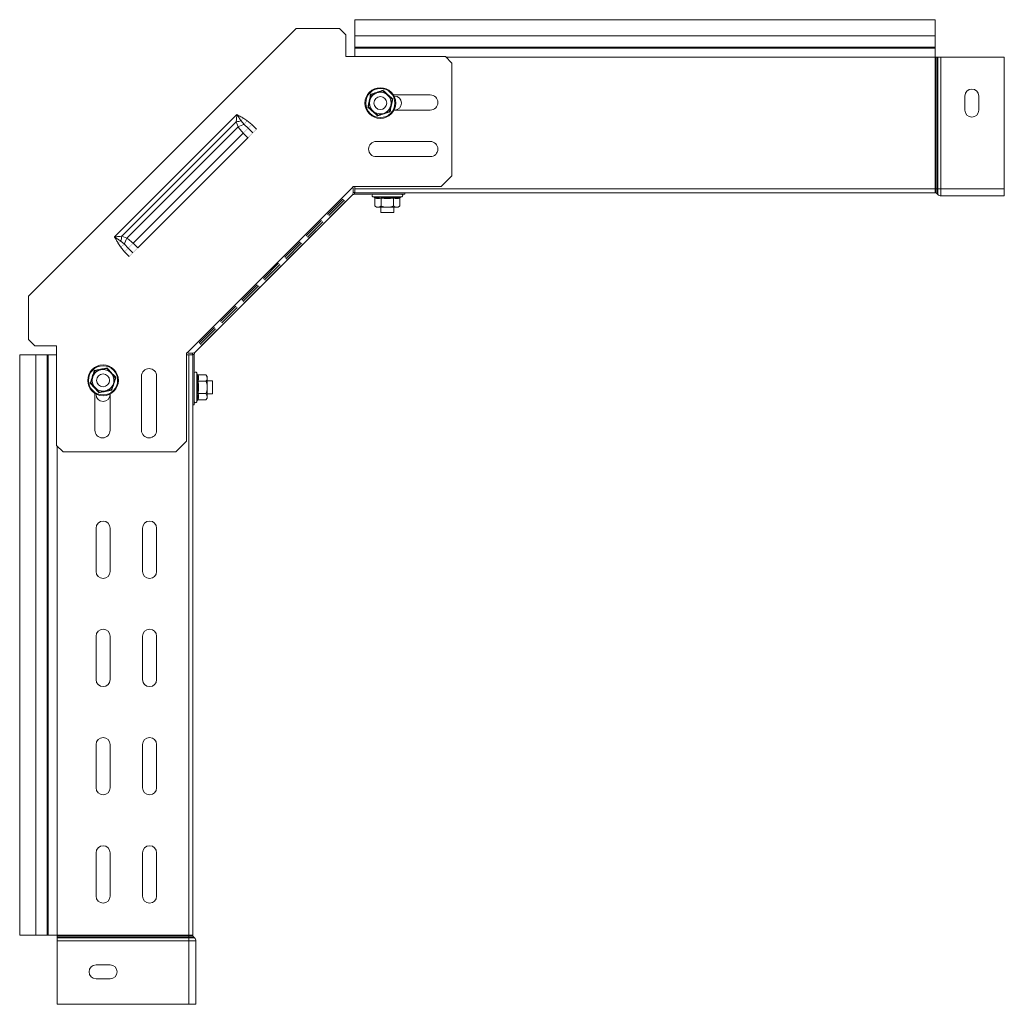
# Model space of a CAD drawing. Header units: millimetres. Extents: x 428 to 1137, y -1268 to 1088.
# Tile 4 of 14: x 428 to 883, y -593 to -138. Entities that reach past the tile are written whole.
import ezdxf

# ---------------------------------------------------------------- set-up
doc = ezdxf.new("R2010")
doc.units = ezdxf.units.MM
doc.linetypes.add('K5LT32768', pattern=[0])
doc.linetypes.add('K5LT32769', pattern=[0])

msp = doc.modelspace()

# ---------------------------------------------------------------- linework, layer by layer
at = {"color": 7, "linetype": 'K5LT32768', "lineweight": 15}
for p, q in [((851.1, -137.92), (583.1, -137.92)), ((583.1, -137.92), (583.1, -145.37)), ((851.1, -137.92), (851.1, -145.37)), ((432.28, -265.61), (555.94, -141.95)), ((555.94, -141.95), (575.94, -141.95)), ((578.94, -144.95), (575.94, -141.95)), ((578.94, -144.95), (578.94, -154.95)), ((851.1, -145.37), (583.1, -145.37)), ((583.1, -145.37), (583.1, -150.68)), ((851.1, -145.37), (851.1, -150.68)), ((583.1, -150.68), (583.1, -151.04)), ((851.1, -150.68), (583.1, -150.68)), ((583.1, -151.04), (583.1, -154.95)), ((851.1, -151.04), (583.1, -151.04)), ((851.1, -150.68), (851.1, -151.04)), ((851.1, -151.04), (851.1, -155.18)), ((578.94, -154.95), (624.94, -154.95)), ((627.94, -157.95), (624.94, -154.95)), ((627.94, -157.95), (627.94, -209.99)), ((851.1, -155.18), (851.1, -216.12)), ((851.1, -155.18), (851.3, -155.18)), ((851.3, -155.18), (851.3, -216.12)), ((851.3, -155.18), (851.97, -155.18)), ((851.97, -155.18), (851.97, -216.12)), ((851.97, -155.18), (852.44, -155.18)), ((852.44, -155.18), (852.44, -216.12)), ((852.44, -155.18), (853.77, -155.18)), ((853.77, -155.18), (853.77, -216.12)), ((853.77, -155.18), (883.1, -155.18)), ((883.1, -155.18), (883.1, -216.12)), ((589.96, -175.4), (590.56, -172.58)), ((590.56, -172.58), (590.34, -172.38)), ((596.04, -170.78), (593.3, -171.68)), ((596.04, -170.78), (596.1, -170.5)), ((596.04, -170.78), (598.19, -172.71)), ((598.31, -172.68), (598.16, -172.68)), ((598.19, -172.71), (600.34, -174.64)), ((617.94, -172.68), (600.88, -172.68)), ((589.36, -178.22), (589.96, -175.4)), ((600.34, -174.64), (599.74, -177.47)), ((600.34, -174.64), (600.62, -174.55)), ((601.16, -173.18), (601.35, -173.18)), ((864.85, -179.69), (864.85, -173.19)), ((871.35, -173.19), (871.35, -179.69)), ((472.04, -238.28), (528.61, -181.72)), ((589.08, -178.31), (589.36, -178.22)), ((591.51, -180.15), (589.36, -178.22)), ((593.66, -182.08), (591.51, -180.15)), ((596.4, -181.19), (593.66, -182.08)), ((599.15, -180.29), (596.4, -181.19)), ((599.74, -177.47), (599.15, -180.29)), ((599.36, -180.49), (599.15, -180.29)), ((601.16, -179.68), (617.94, -179.68)), ((475.49, -237.96), (528.29, -185.16)), ((529.12, -187.48), (528.29, -185.16)), ((532.01, -186.35), (530.55, -184.67)), ((531.3, -183.27), (533.24, -184.45)), ((533.75, -188.04), (532.01, -186.35)), ((533.24, -184.45), (535.49, -186.3)), ((535.49, -186.3), (537.68, -188.49)), ((593.6, -182.37), (593.66, -182.08)), ((477.8, -238.79), (529.12, -187.48)), ((480.61, -241.19), (531.52, -190.28)), ((533.71, -192.47), (531.52, -190.28)), ((535.94, -190.23), (533.75, -188.04)), ((482.8, -243.38), (533.71, -192.47)), ((617.94, -194.18), (592.94, -194.18)), ((592.94, -201.18), (617.94, -201.18)), ((627.94, -209.99), (622.94, -214.99)), ((582.21, -215.22), (505.55, -291.89)), ((622.94, -214.99), (582.21, -214.99)), ((582.21, -214.99), (582.21, -215.22)), ((582.27, -217.8), (582.87, -217.68)), ((582.87, -218.58), (582.87, -217.68)), ((582.87, -217.68), (583.1, -217.68)), ((583.1, -214.99), (583.1, -216.12)), ((583.1, -216.12), (583.1, -217.92)), ((851.1, -216.12), (583.1, -216.12)), ((851.1, -217.92), (583.1, -217.92)), ((606.1, -217.92), (606.1, -218.58)), ((851.1, -216.12), (851.3, -216.12)), ((851.1, -216.12), (851.1, -217.92)), ((851.1, -217.92), (851.3, -217.92)), ((851.3, -216.12), (851.97, -216.12)), ((851.3, -216.12), (851.3, -217.92)), ((851.97, -216.12), (852.44, -216.12)), ((851.97, -216.12), (851.97, -218.21)), ((851.97, -218.21), (852.44, -218.73)), ((852.44, -216.12), (853.77, -216.12)), ((852.44, -216.12), (852.44, -218.73)), ((853.77, -216.12), (883.1, -216.12)), ((853.77, -216.12), (853.77, -219.32)), ((883.1, -216.12), (883.1, -219.32)), ((581.75, -219.08), (509.41, -291.42)), ((577.57, -220.78), (570.5, -227.85)), ((571.07, -228.41), (578.14, -221.34)), ((571.68, -229.02), (578.75, -221.95)), ((581.75, -219.08), (581.81, -219.02)), ((582.87, -218.58), (606.1, -218.58)), ((591.37, -219.68), (592.03, -219.92)), ((592.33, -220.3), (592.33, -223.98)), ((595.21, -220.3), (595.21, -223.98)), ((600.99, -220.3), (600.99, -223.98)), ((603.87, -220.3), (603.87, -223.98)), ((604.17, -219.92), (604.83, -219.68)), ((853.77, -219.32), (883.1, -219.32)), ((592.33, -223.98), (593.1, -224.58)), ((593.1, -224.58), (593.77, -224.58)), ((598.1, -224.58), (593.77, -224.58)), ((595.1, -224.58), (595.1, -227.02)), ((595.1, -227.02), (601.1, -227.02)), ((598.1, -224.58), (602.43, -224.58)), ((601.1, -227.02), (601.1, -224.58)), ((602.43, -224.58), (603.1, -224.58)), ((603.1, -224.58), (603.87, -223.98)), ((567.67, -230.68), (560.6, -237.75)), ((561.17, -238.31), (568.24, -231.24)), ((561.78, -238.92), (568.85, -231.85)), ((474.78, -242.91), (473.6, -240.98)), ((475, -240.22), (476.67, -241.68)), ((475.49, -237.96), (477.8, -238.79)), ((557.77, -240.57), (550.7, -247.65)), ((476.63, -245.16), (474.78, -242.91)), ((478.82, -247.35), (476.63, -245.16)), ((476.67, -241.68), (478.37, -243.42)), ((478.37, -243.42), (480.56, -245.61)), ((480.61, -241.19), (482.8, -243.38)), ((551.27, -248.21), (558.34, -241.14)), ((551.88, -248.82), (558.95, -241.75)), ((547.87, -250.47), (540.8, -257.55)), ((541.37, -258.11), (548.44, -251.04)), ((541.98, -258.72), (549.05, -251.65)), ((537.97, -260.37), (530.9, -267.44)), ((531.47, -268.01), (538.54, -260.94)), ((532.08, -268.62), (539.15, -261.55)), ((432.28, -285.61), (432.28, -265.61)), ((528.07, -270.27), (521, -277.34)), ((521.57, -277.91), (528.64, -270.84)), ((522.18, -278.52), (529.25, -271.45)), ((518.17, -280.17), (511.1, -287.24)), ((511.67, -287.81), (518.74, -280.74)), ((512.28, -288.42), (519.35, -281.35)), ((432.28, -285.61), (435.28, -288.61)), ((445.28, -288.61), (435.28, -288.61)), ((445.28, -334.61), (445.28, -288.61)), ((428.25, -292.77), (428.25, -560.77)), ((435.7, -292.77), (428.25, -292.77)), ((435.7, -560.77), (435.7, -292.77)), ((441.01, -292.77), (435.7, -292.77)), ((441.37, -292.77), (441.01, -292.77)), ((441.01, -560.77), (441.01, -292.77)), ((445.28, -292.77), (441.37, -292.77)), ((441.37, -560.77), (441.37, -292.77)), ((505.55, -291.89), (505.32, -291.89)), ((505.32, -291.89), (505.32, -332.61)), ((506.45, -292.77), (505.32, -292.77)), ((506.45, -560.77), (506.45, -292.77)), ((508.25, -292.77), (506.45, -292.77)), ((508.01, -292.54), (508.13, -291.95)), ((508.91, -292.54), (508.01, -292.54)), ((508.01, -292.77), (508.01, -292.54)), ((508.25, -560.77), (508.25, -292.77)), ((508.91, -315.77), (508.91, -292.54)), ((509.35, -291.48), (509.41, -291.42)), ((462.9, -300.23), (465.73, -299.63)), ((465.73, -299.63), (468.55, -299.03)), ((468.64, -298.76), (468.55, -299.03)), ((468.55, -299.03), (470.48, -301.18)), ((461.11, -305.72), (462.01, -302.97)), ((462.01, -302.97), (462.9, -300.23)), ((470.48, -301.18), (472.41, -303.33)), ((471.51, -306.07), (472.41, -303.33)), ((472.41, -303.33), (472.7, -303.27)), ((484.51, -302.61), (484.51, -327.61)), ((491.51, -327.61), (491.51, -302.61)), ((510.25, -301.71), (510.01, -301.05)), ((510.63, -302), (514.31, -302)), ((514.91, -302.77), (514.31, -302)), ((514.91, -303.44), (514.91, -302.77)), ((514.91, -307.77), (514.91, -303.44)), ((460.83, -305.78), (461.11, -305.72)), ((463.04, -307.86), (461.11, -305.72)), ((463.01, -307.83), (463.01, -307.98)), ((464.97, -310.01), (463.04, -307.86)), ((470.62, -308.82), (467.79, -309.41)), ((470.62, -308.82), (471.51, -306.07)), ((470.62, -308.82), (470.81, -309.04)), ((510.63, -304.89), (514.31, -304.89)), ((517.35, -304.77), (514.91, -304.77)), ((514.91, -312.1), (514.91, -307.77)), ((517.35, -310.77), (517.35, -304.77)), ((463.01, -310.55), (463.01, -327.61)), ((463.51, -311.02), (463.51, -310.84)), ((464.97, -310.01), (464.88, -310.29)), ((467.79, -309.41), (464.97, -310.01)), ((470.01, -327.61), (470.01, -310.84)), ((510.01, -314.5), (510.25, -313.84)), ((510.63, -310.66), (514.31, -310.66)), ((510.63, -313.55), (514.31, -313.55)), ((514.31, -313.55), (514.91, -312.77)), ((514.91, -310.77), (517.35, -310.77)), ((514.91, -312.77), (514.91, -312.1)), ((508.25, -315.77), (508.91, -315.77)), ((445.28, -334.61), (448.28, -337.61)), ((505.32, -332.61), (500.32, -337.61)), ((500.32, -337.61), (448.28, -337.61)), ((463.52, -392.77), (463.52, -372.77)), ((470.02, -372.77), (470.02, -392.77)), ((485.02, -392.77), (485.02, -372.77)), ((491.52, -372.77), (491.52, -392.77)), ((463.52, -442.77), (463.52, -422.77)), ((470.02, -422.77), (470.02, -442.77)), ((485.02, -442.77), (485.02, -422.77)), ((491.52, -422.77), (491.52, -442.77)), ((463.52, -492.77), (463.52, -472.77)), ((470.02, -472.77), (470.02, -492.77)), ((485.02, -492.77), (485.02, -472.77)), ((491.52, -472.77), (491.52, -492.77)), ((463.52, -542.77), (463.52, -522.77)), ((470.02, -522.77), (470.02, -542.77)), ((485.02, -542.77), (485.02, -522.77)), ((491.52, -522.77), (491.52, -542.77)), ((435.7, -560.77), (428.25, -560.77)), ((441.01, -560.77), (435.7, -560.77)), ((441.37, -560.77), (441.01, -560.77)), ((445.51, -560.77), (441.37, -560.77)), ((445.51, -560.77), (445.51, -560.98)), ((506.45, -560.77), (445.51, -560.77)), ((445.51, -560.98), (445.51, -561.64)), ((506.45, -560.98), (445.51, -560.98)), ((445.51, -561.64), (445.51, -562.11)), ((506.45, -561.64), (445.51, -561.64)), ((445.51, -562.11), (445.51, -563.44)), ((506.45, -562.11), (445.51, -562.11)), ((445.51, -563.44), (445.51, -592.77)), ((506.45, -563.44), (445.51, -563.44)), ((506.45, -560.77), (506.45, -560.98)), ((508.25, -560.77), (506.45, -560.77)), ((506.45, -560.98), (506.45, -561.64)), ((508.25, -560.98), (506.45, -560.98)), ((506.45, -561.64), (506.45, -562.11)), ((508.54, -561.64), (506.45, -561.64)), ((506.45, -562.11), (506.45, -563.44)), ((509.06, -562.11), (506.45, -562.11)), ((506.45, -563.44), (506.45, -592.77)), ((509.65, -563.44), (506.45, -563.44)), ((508.25, -560.77), (508.25, -560.98)), ((508.54, -561.64), (509.06, -562.11)), ((509.65, -563.44), (509.65, -592.77)), ((463.52, -574.52), (470.02, -574.52)), ((470.02, -581.02), (463.52, -581.02)), ((506.45, -592.77), (445.51, -592.77)), ((509.65, -592.77), (506.45, -592.77))]:
    msp.add_line(p, q, dxfattribs=at)
at = {"color": 8, "linetype": 'K5LT32769', "lineweight": 15, "true_color": 0x808080}
for p, q in [((851.1, -155.18), (625.17, -155.18)), ((598.1, -219.68), (591.37, -219.68)), ((604.83, -219.68), (598.1, -219.68)), ((510.01, -301.05), (510.01, -314.5)), ((445.51, -560.77), (445.51, -334.84))]:
    msp.add_line(p, q, dxfattribs=at)
at = {"color": 7, "linetype": 'K5LT32768', "const_width": 0.15}
for points in [[(530.55, -184.67), (530.64, -184.5), (530.73, -184.33), (530.83, -184.16), (530.92, -183.99), (531.02, -183.81), (531.11, -183.63), (531.21, -183.45), (531.3, -183.27)], [(532.01, -186.35), (532.14, -186.13), (532.29, -185.91), (532.44, -185.68), (532.59, -185.45), (532.75, -185.2), (532.91, -184.95), (533.08, -184.7), (533.24, -184.45)], [(533.75, -188.04), (533.94, -187.86), (534.14, -187.66), (534.35, -187.45), (534.57, -187.23), (534.79, -187), (535.02, -186.77), (535.26, -186.54), (535.49, -186.3)], [(531.52, -190.28), (531.82, -189.98), (532.12, -189.68), (532.41, -189.38), (532.7, -189.09), (532.98, -188.81), (533.25, -188.54), (533.51, -188.29), (533.75, -188.04)], [(535.94, -190.23), (535.7, -190.48), (535.44, -190.73), (535.17, -191), (534.89, -191.28), (534.6, -191.57), (534.31, -191.87), (534.01, -192.17), (533.71, -192.47)], [(537.68, -188.49), (537.45, -188.73), (537.21, -188.96), (536.98, -189.19), (536.76, -189.42), (536.54, -189.63), (536.33, -189.84), (536.13, -190.04), (535.94, -190.23)], [(578.75, -221.95), (578.68, -221.88), (578.58, -221.78), (578.46, -221.66), (578.31, -221.52), (578.15, -221.36), (577.97, -221.18), (577.78, -220.98), (577.57, -220.78)], [(568.85, -231.85), (568.78, -231.78), (568.68, -231.68), (568.56, -231.56), (568.42, -231.42), (568.25, -231.25), (568.07, -231.07), (567.88, -230.88), (567.67, -230.68)], [(570.5, -227.85), (570.71, -228.05), (570.9, -228.25), (571.08, -228.43), (571.24, -228.59), (571.39, -228.73), (571.51, -228.85), (571.61, -228.95), (571.68, -229.02)], [(473.6, -240.98), (473.78, -240.88), (473.96, -240.78), (474.14, -240.69), (474.31, -240.59), (474.49, -240.5), (474.66, -240.4), (474.83, -240.31), (475, -240.22)], [(558.95, -241.75), (558.88, -241.68), (558.78, -241.58), (558.66, -241.46), (558.52, -241.32), (558.35, -241.15), (558.17, -240.97), (557.98, -240.78), (557.77, -240.57)], [(560.6, -237.75), (560.81, -237.95), (561, -238.15), (561.18, -238.33), (561.34, -238.49), (561.49, -238.63), (561.61, -238.75), (561.71, -238.85), (561.78, -238.92)], [(474.78, -242.91), (475.03, -242.75), (475.28, -242.59), (475.53, -242.42), (475.77, -242.27), (476.01, -242.11), (476.24, -241.96), (476.46, -241.82), (476.67, -241.68)], [(476.63, -245.16), (476.87, -244.93), (477.1, -244.7), (477.33, -244.46), (477.56, -244.24), (477.77, -244.02), (477.98, -243.81), (478.18, -243.61), (478.37, -243.42)], [(478.37, -243.42), (478.61, -243.18), (478.87, -242.92), (479.14, -242.65), (479.42, -242.37), (479.71, -242.09), (480, -241.79), (480.3, -241.49), (480.61, -241.19)], [(480.56, -245.61), (480.37, -245.8), (480.17, -246), (479.96, -246.21), (479.74, -246.43), (479.52, -246.65), (479.29, -246.88), (479.06, -247.12), (478.82, -247.35)], [(482.8, -243.38), (482.49, -243.68), (482.19, -243.98), (481.9, -244.28), (481.61, -244.56), (481.33, -244.84), (481.06, -245.11), (480.8, -245.37), (480.56, -245.61)], [(550.7, -247.65), (550.91, -247.85), (551.1, -248.05), (551.28, -248.23), (551.44, -248.39), (551.59, -248.53), (551.71, -248.65), (551.81, -248.75), (551.88, -248.82)], [(549.05, -251.65), (548.98, -251.58), (548.88, -251.48), (548.76, -251.36), (548.62, -251.22), (548.45, -251.05), (548.27, -250.87), (548.08, -250.68), (547.87, -250.47)], [(540.8, -257.55), (541.01, -257.75), (541.2, -257.94), (541.38, -258.13), (541.55, -258.29), (541.69, -258.43), (541.81, -258.55), (541.91, -258.65), (541.98, -258.72)], [(539.15, -261.55), (539.08, -261.48), (538.98, -261.38), (538.86, -261.26), (538.72, -261.12), (538.55, -260.95), (538.37, -260.77), (538.18, -260.58), (537.97, -260.37)], [(530.9, -267.44), (531.11, -267.65), (531.3, -267.84), (531.48, -268.02), (531.65, -268.19), (531.79, -268.33), (531.91, -268.45), (532.01, -268.55), (532.08, -268.62)], [(529.25, -271.45), (529.18, -271.38), (529.08, -271.28), (528.96, -271.16), (528.82, -271.02), (528.65, -270.85), (528.47, -270.67), (528.28, -270.48), (528.07, -270.27)], [(521, -277.34), (521.21, -277.55), (521.4, -277.74), (521.58, -277.92), (521.75, -278.09), (521.89, -278.23), (522.01, -278.35), (522.11, -278.45), (522.18, -278.52)], [(519.35, -281.35), (519.28, -281.28), (519.18, -281.18), (519.06, -281.06), (518.92, -280.92), (518.75, -280.75), (518.57, -280.57), (518.38, -280.38), (518.17, -280.17)], [(511.1, -287.24), (511.31, -287.45), (511.5, -287.64), (511.68, -287.82), (511.85, -287.99), (511.99, -288.13), (512.11, -288.25), (512.21, -288.35), (512.28, -288.42)]]:
    msp.add_lwpolyline(points, dxfattribs=at)
at = {"color": 7, "linetype": 'K5LT32768', "lineweight": 15}
for centre, radius in [((594.85, -176.43), 7.1), ((594.85, -176.43), 6.73), ((594.85, -176.43), 3), ((466.76, -304.52), 7.1), ((466.76, -304.52), 6.73), ((466.76, -304.52), 3)]:
    msp.add_circle(centre, radius, dxfattribs=at)
for centre, radius, start, end in [((594.85, -176.43), 5, 108.0776, 168.0776), ((594.85, -176.43), 5, 48.0776, 108.0776), ((594.85, -176.43), 5, 348.0776, 48.0776), ((617.94, -176.18), 3.5, 270, 90), ((868.1, -173.19), 3.25, 0, 180), ((594.85, -176.43), 5, 168.0776, 228.0776), ((601.35, -176.43), 3.25, 270, 90), ((594.85, -176.43), 5, 228.0776, 288.0776), ((594.85, -176.43), 5, 288.0776, 348.0776), ((868.1, -179.69), 3.25, 180, 0), ((532.69, -200.02), 15.5, 97.9371, 106.5102), ((535.37, -199.17), 13.26, 104.6926, 118.1076), ((592.94, -197.68), 3.5, 90, 270), ((617.94, -197.68), 3.5, 270, 90), ((851.3, -218.82), 0.9, 42.3141, 90), ((591.57, -219.15), 0.567, 90, 250), ((604.63, -219.15), 0.567, 290, 90), ((853.77, -217.52), 1.8, 222.3141, 270), ((490.35, -242.36), 15.5, 163.4886, 172.064), ((489.5, -245.04), 13.26, 151.8933, 165.3062), ((466.76, -304.52), 5, 101.9224, 161.9224), ((466.76, -304.52), 5, 41.9224, 101.9224), ((488.01, -302.61), 3.5, 0, 180), ((466.76, -304.52), 5, 161.9224, 221.9224), ((466.76, -304.52), 5, 341.9224, 41.9224), ((509.48, -301.24), 0.567, 20, 180), ((466.76, -304.52), 5, 221.9224, 281.9224), ((466.76, -304.52), 5, 281.9224, 341.9224), ((466.76, -311.02), 3.25, 180, 0), ((509.48, -314.31), 0.567, 180, 340), ((466.51, -327.61), 3.5, 180, 0), ((488.01, -327.61), 3.5, 180, 0), ((466.77, -372.77), 3.25, 0, 180), ((488.27, -372.77), 3.25, 0, 180), ((466.77, -392.77), 3.25, 180, 0), ((488.27, -392.77), 3.25, 180, 0), ((466.77, -422.77), 3.25, 0, 180), ((488.27, -422.77), 3.25, 0, 180), ((466.77, -442.77), 3.25, 180, 0), ((488.27, -442.77), 3.25, 180, 0), ((466.77, -472.77), 3.25, 0, 180), ((488.27, -472.77), 3.25, 0, 180), ((466.77, -492.77), 3.25, 180, 0), ((488.27, -492.77), 3.25, 180, 0), ((466.77, -522.77), 3.25, 0, 180), ((488.27, -522.77), 3.25, 0, 180), ((466.77, -542.77), 3.25, 180, 0), ((488.27, -542.77), 3.25, 180, 0), ((509.15, -560.98), 0.9, 180, 227.6859), ((507.85, -563.44), 1.8, 0, 47.6859), ((463.52, -577.77), 3.25, 90, 270), ((470.02, -577.77), 3.25, 270, 90)]:
    msp.add_arc(centre, radius, start, end, dxfattribs=at)
for points, knots in [([(589.08, -178.31), (589.14, -178.08), (589.39, -176.93), (589.82, -174.92), (590.17, -173.18), (590.34, -172.38)], [0, 0, 0, 0, 0.118084, 0.592257, 1, 1, 1, 1]), ([(590.34, -172.38), (590.56, -172.31), (591.69, -171.95), (593.64, -171.32), (595.33, -170.76), (596.1, -170.5)], [0, 0, 0, 0, 0.118083, 0.592259, 1, 1, 1, 1]), ([(593.3, -171.68), (593.16, -171.72), (592.26, -172.02), (591.33, -172.32), (590.59, -172.57), (590.56, -172.58)], [0, 0, 0, 0, 0.148485, 0.965573, 1, 1, 1, 1]), ([(596.1, -170.5), (596.28, -170.66), (597.15, -171.46), (598.67, -172.83), (600, -174.01), (600.62, -174.55)], [0, 0, 0, 0, 0.118083, 0.592259, 1, 1, 1, 1]), ([(600.62, -174.55), (600.57, -174.78), (600.31, -175.94), (599.88, -177.94), (599.53, -179.68), (599.36, -180.49)], [0, 0, 0, 0, 0.118083, 0.592257, 1, 1, 1, 1]), ([(528.29, -185.16), (528.33, -184.6), (528.42, -183.47), (528.55, -182.31), (528.61, -181.72), (528.61, -181.72)], [0, 0, 0, 0, 0.493533, 0.995511, 1, 1, 1, 1]), ([(530.55, -184.67), (530.23, -184.19), (529.59, -183.22), (528.94, -182.22), (528.62, -181.72), (528.61, -181.72)], [0, 0, 0, 0, 0.49422, 0.993964, 1, 1, 1, 1]), ([(528.61, -181.72), (528.62, -181.72), (528.92, -181.9), (529.81, -182.43), (530.71, -182.94), (531.3, -183.27)], [0, 0, 0, 0, 0.006067, 0.338488, 1, 1, 1, 1]), ([(593.6, -182.37), (593.42, -182.21), (592.55, -181.41), (591.03, -180.03), (589.7, -178.86), (589.08, -178.31)], [0, 0, 0, 0, 0.118084, 0.592259, 1, 1, 1, 1]), ([(599.36, -180.49), (599.14, -180.56), (598.01, -180.91), (596.06, -181.54), (594.38, -182.11), (593.6, -182.37)], [0, 0, 0, 0, 0.118083, 0.592259, 1, 1, 1, 1]), ([(531.52, -190.28), (531.2, -189.95), (530.31, -189.05), (529.59, -188.09), (529.12, -187.48)], [0, 0, 0, 0, 0.365225, 1, 1, 1, 1]), ([(582.21, -215.22), (582.26, -215.62), (582.34, -216.43), (582.36, -217.53), (582.21, -218.46), (581.9, -218.88), (581.75, -219.08)], [0, 0, 0, 0, 0.249998, 0.499998, 0.75, 1, 1, 1, 1]), ([(581.81, -219.02), (581.96, -218.9), (582.27, -218.64), (582.67, -218.6), (582.87, -218.58)], [0, 0, 0, 0, 0.500001, 1, 1, 1, 1]), ([(592.03, -219.92), (592.15, -219.96), (592.76, -220.17), (593.79, -220.32), (594.66, -220.05), (595.07, -219.92)], [0, 0, 0, 0, 0.118083, 0.592258, 1, 1, 1, 1]), ([(592.03, -219.92), (592.04, -219.92), (592.08, -219.94), (592.16, -219.98), (592.25, -220.07), (592.31, -220.18), (592.32, -220.26), (592.33, -220.3)], [0, 0, 0, 0, 0.007904, 0.267543, 0.528573, 0.763827, 1, 1, 1, 1]), ([(595.21, -220.3), (594.74, -220.43), (593.78, -220.7), (592.82, -220.43), (592.33, -220.3)], [0, 0, 0, 0, 0.492149, 1, 1, 1, 1]), ([(595.07, -219.92), (595.3, -219.96), (596.49, -220.17), (598.54, -220.32), (600.31, -220.05), (601.13, -219.92)], [0, 0, 0, 0, 0.118083, 0.592259, 1, 1, 1, 1]), ([(595.21, -220.3), (595.21, -220.26), (595.21, -220.18), (595.18, -220.07), (595.13, -219.98), (595.09, -219.94), (595.07, -219.92), (595.07, -219.92)], [0, 0, 0, 0, 0.236172, 0.471419, 0.732458, 0.992083, 1, 1, 1, 1]), ([(600.99, -220.3), (600.04, -220.43), (598.12, -220.7), (596.19, -220.43), (595.21, -220.3)], [0, 0, 0, 0, 0.492148, 1, 1, 1, 1]), ([(600.99, -220.3), (600.99, -220.26), (600.99, -220.18), (601.03, -220.07), (601.07, -219.98), (601.11, -219.94), (601.13, -219.92), (601.13, -219.92)], [0, 0, 0, 0, 0.236173, 0.471422, 0.732456, 0.99209, 1, 1, 1, 1]), ([(603.87, -220.3), (603.4, -220.43), (602.44, -220.7), (601.48, -220.43), (600.99, -220.3)], [0, 0, 0, 0, 0.492149, 1, 1, 1, 1]), ([(601.13, -219.92), (601.25, -219.96), (601.83, -220.17), (602.85, -220.32), (603.75, -220.05), (604.17, -219.92)], [0, 0, 0, 0, 0.118084, 0.592259, 1, 1, 1, 1]), ([(603.87, -220.3), (603.88, -220.26), (603.89, -220.18), (603.95, -220.07), (604.04, -219.98), (604.12, -219.94), (604.17, -219.92), (604.17, -219.92)], [0, 0, 0, 0, 0.236173, 0.471427, 0.732457, 0.992096, 1, 1, 1, 1]), ([(592.33, -223.98), (592.75, -224.26), (593.23, -224.57), (593.72, -224.58), (593.77, -224.58)], [0, 0, 0, 0, 0.896036, 1, 1, 1, 1]), ([(593.77, -224.58), (594.17, -224.5), (594.66, -224.4), (595.12, -224.05), (595.21, -223.98)], [0, 0, 0, 0, 0.801464, 1, 1, 1, 1]), ([(598.1, -224.58), (597.95, -224.58), (597, -224.56), (596.03, -224.3), (595.25, -223.99), (595.21, -223.98)], [0, 0, 0, 0, 0.148484, 0.96557, 1, 1, 1, 1]), ([(600.99, -223.98), (600.74, -224.07), (599.82, -224.42), (598.83, -224.51), (598.1, -224.58)], [0, 0, 0, 0, 0.263253, 1, 1, 1, 1]), ([(600.99, -223.98), (601.41, -224.26), (601.89, -224.57), (602.38, -224.58), (602.43, -224.58)], [0, 0, 0, 0, 0.896037, 1, 1, 1, 1]), ([(602.43, -224.58), (602.83, -224.5), (603.32, -224.4), (603.78, -224.05), (603.87, -223.98)], [0, 0, 0, 0, 0.801463, 1, 1, 1, 1]), ([(472.04, -238.28), (472.05, -238.28), (472.64, -238.22), (473.8, -238.1), (474.93, -238), (475.49, -237.96)], [0, 0, 0, 0, 0.004488, 0.506465, 1, 1, 1, 1]), ([(472.04, -238.28), (472.05, -238.29), (472.55, -238.62), (473.55, -239.26), (474.51, -239.9), (475, -240.22)], [0, 0, 0, 0, 0.006033, 0.505782, 1, 1, 1, 1]), ([(473.6, -240.98), (473.33, -240.49), (472.88, -239.69), (472.37, -238.83), (472.12, -238.42), (472.06, -238.31), (472.05, -238.29), (472.04, -238.28)], [0, 0, 0, 0, 0.534944, 0.884644, 0.972071, 0.993934, 1, 1, 1, 1]), ([(477.8, -238.79), (478.41, -239.26), (479.37, -239.99), (480.28, -240.87), (480.61, -241.19)], [0, 0, 0, 0, 0.634779, 1, 1, 1, 1]), ([(509.41, -291.42), (509.2, -291.57), (508.79, -291.88), (507.86, -292.03), (506.76, -292.01), (505.95, -291.93), (505.55, -291.89)], [0, 0, 0, 0, 0.249999, 0.5, 0.75, 1, 1, 1, 1]), ([(508.91, -292.54), (508.93, -292.34), (508.97, -291.94), (509.22, -291.63), (509.35, -291.48)], [0, 0, 0, 0, 0.500007, 1, 1, 1, 1]), ([(460.83, -305.78), (460.9, -305.55), (461.28, -304.43), (461.92, -302.48), (462.46, -300.79), (462.71, -300.01)], [0, 0, 0, 0, 0.118083, 0.592258, 1, 1, 1, 1]), ([(462.71, -300.01), (462.94, -299.96), (464.1, -299.73), (466.11, -299.31), (467.84, -298.93), (468.64, -298.76)], [0, 0, 0, 0, 0.118083, 0.592258, 1, 1, 1, 1]), ([(462.71, -300.01), (462.71, -300.01), (462.74, -300.04), (462.79, -300.1), (462.85, -300.17), (462.89, -300.22), (462.9, -300.22), (462.9, -300.23)], [0, 0, 0, 0, 0.007936, 0.267531, 0.528624, 0.763825, 1, 1, 1, 1]), ([(468.64, -298.76), (468.8, -298.93), (469.58, -299.82), (470.94, -301.35), (472.14, -302.66), (472.7, -303.27)], [0, 0, 0, 0, 0.118083, 0.592258, 1, 1, 1, 1]), ([(472.7, -303.27), (472.62, -303.49), (472.24, -304.62), (471.6, -306.56), (471.06, -308.25), (470.81, -309.04)], [0, 0, 0, 0, 0.118084, 0.592261, 1, 1, 1, 1]), ([(510.25, -304.74), (510.29, -304.62), (510.5, -304.04), (510.65, -303.02), (510.38, -302.12), (510.25, -301.71)], [0, 0, 0, 0, 0.118083, 0.592258, 1, 1, 1, 1]), ([(510.25, -301.71), (510.25, -301.71), (510.27, -301.75), (510.31, -301.83), (510.4, -301.92), (510.51, -301.99), (510.59, -301.99), (510.63, -302)], [0, 0, 0, 0, 0.007937, 0.267532, 0.528591, 0.763826, 1, 1, 1, 1]), ([(510.25, -310.81), (510.29, -310.57), (510.5, -309.38), (510.65, -307.34), (510.38, -305.56), (510.25, -304.74)], [0, 0, 0, 0, 0.118084, 0.592257, 1, 1, 1, 1]), ([(510.25, -304.74), (510.25, -304.74), (510.27, -304.76), (510.31, -304.8), (510.4, -304.85), (510.51, -304.88), (510.59, -304.88), (510.63, -304.89)], [0, 0, 0, 0, 0.007923, 0.267536, 0.528605, 0.763817, 1, 1, 1, 1]), ([(510.63, -302), (510.76, -302.47), (511.02, -303.43), (510.76, -304.4), (510.63, -304.89)], [0, 0, 0, 0, 0.49215, 1, 1, 1, 1]), ([(514.91, -303.44), (514.83, -303.05), (514.73, -302.55), (514.38, -302.09), (514.31, -302)], [0, 0, 0, 0, 0.801461, 1, 1, 1, 1]), ([(514.31, -304.89), (514.59, -304.46), (514.9, -303.99), (514.91, -303.49), (514.91, -303.44)], [0, 0, 0, 0, 0.896037, 1, 1, 1, 1]), ([(464.88, -310.29), (464.72, -310.11), (463.94, -309.22), (462.58, -307.69), (461.38, -306.38), (460.83, -305.78)], [0, 0, 0, 0, 0.118083, 0.592258, 1, 1, 1, 1]), ([(470.81, -309.04), (470.58, -309.08), (469.42, -309.32), (467.41, -309.73), (465.68, -310.11), (464.88, -310.29)], [0, 0, 0, 0, 0.118083, 0.592259, 1, 1, 1, 1]), ([(510.63, -304.89), (510.76, -305.83), (511.02, -307.76), (510.76, -309.68), (510.63, -310.66)], [0, 0, 0, 0, 0.49215, 1, 1, 1, 1]), ([(514.91, -307.77), (514.91, -307.63), (514.89, -306.67), (514.62, -305.7), (514.32, -304.92), (514.31, -304.89)], [0, 0, 0, 0, 0.148488, 0.965571, 1, 1, 1, 1]), ([(514.31, -310.66), (514.4, -310.42), (514.75, -309.49), (514.84, -308.5), (514.91, -307.77)], [0, 0, 0, 0, 0.263253, 1, 1, 1, 1]), ([(510.25, -310.81), (510.25, -310.81), (510.27, -310.78), (510.31, -310.74), (510.4, -310.7), (510.51, -310.67), (510.59, -310.66), (510.63, -310.66)], [0, 0, 0, 0, 0.007922, 0.267546, 0.528611, 0.76382, 1, 1, 1, 1]), ([(510.25, -313.84), (510.29, -313.72), (510.5, -313.12), (510.65, -312.09), (510.38, -311.21), (510.25, -310.81)], [0, 0, 0, 0, 0.118083, 0.592258, 1, 1, 1, 1]), ([(510.63, -313.55), (510.59, -313.55), (510.51, -313.56), (510.4, -313.62), (510.31, -313.72), (510.27, -313.8), (510.25, -313.84), (510.25, -313.84)], [0, 0, 0, 0, 0.236185, 0.471397, 0.732463, 0.99209, 1, 1, 1, 1]), ([(510.63, -310.66), (510.76, -311.13), (511.02, -312.1), (510.76, -313.06), (510.63, -313.55)], [0, 0, 0, 0, 0.492148, 1, 1, 1, 1]), ([(514.91, -312.1), (514.83, -311.71), (514.73, -311.21), (514.38, -310.75), (514.31, -310.66)], [0, 0, 0, 0, 0.801463, 1, 1, 1, 1]), ([(514.31, -313.55), (514.59, -313.12), (514.9, -312.65), (514.91, -312.15), (514.91, -312.1)], [0, 0, 0, 0, 0.896037, 1, 1, 1, 1])]:
    msp.add_open_spline(points, degree=3, knots=knots, dxfattribs=at)

doc.saveas('drawing.dxf')
